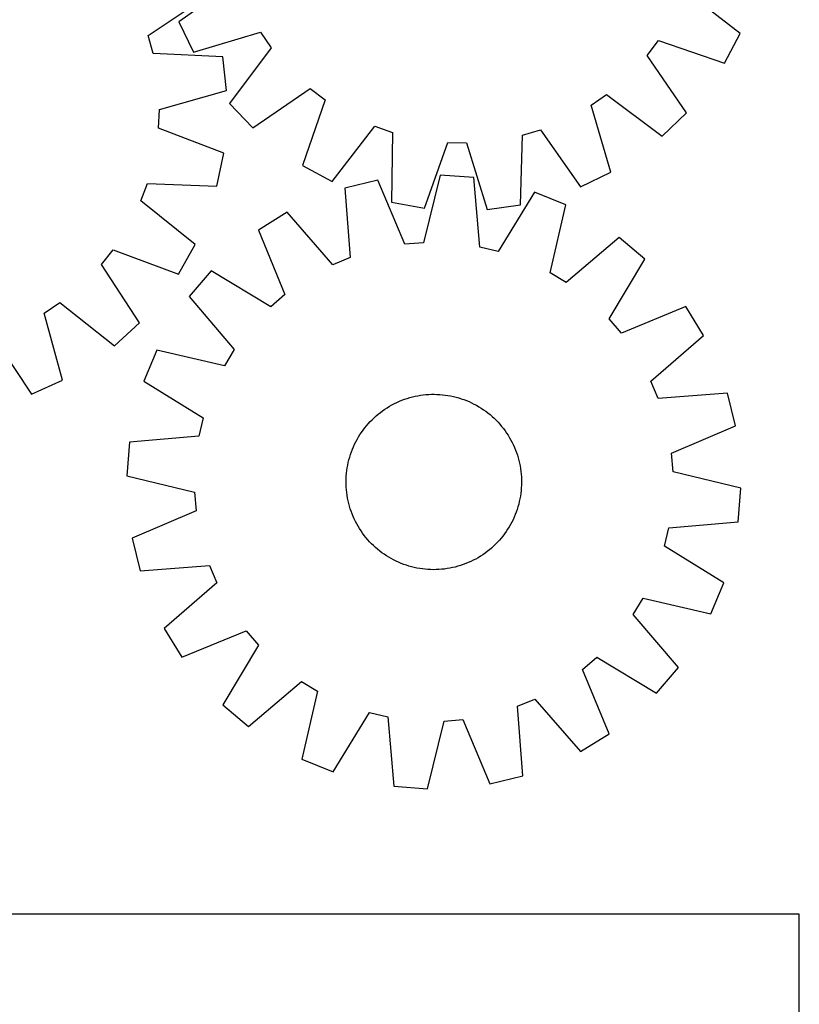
# Model space of a CAD drawing. Header units: millimetres. Extents: x 7 to 1493, y 7 to 2993.
# Tile 14 of 15: x 1138 to 1493, y 2127 to 2576. Entities that reach past the tile are written whole.
import ezdxf

# ---------------------------------------------------------------- set-up
doc = ezdxf.new("R2010")
doc.units = ezdxf.units.MM
doc.layers.add('CUT', color=7, linetype='CONTINUOUS', true_color=0x000000)

msp = doc.modelspace()

# ---------------------------------------------------------------- linework, layer by layer
at = {"layer": 'CUT'}
for p, q in [((1236.404438, 2593.394887), (1210.42558, 2575.117204)), ((1466.460591, 2569.81022), (1441.261424, 2589.148699)), ((1196.353817, 2568.879696), (1222.754709, 2586.542301)), ((1210.42558, 2575.117204), (1217.125106, 2561.266323)), ((1198.640454, 2560.615879), (1196.353817, 2568.879696)), ((1217.125106, 2561.266323), (1247.581963, 2570.286005)), ((1247.581963, 2570.286005), (1252.477001, 2563.246263)), ((1459.192875, 2556.248847), (1466.460591, 2569.81022)), ((1423.953387, 2559.691974), (1429.13593, 2566.522832)), ((1429.13593, 2566.522832), (1459.192875, 2556.248847)), ((1230.365553, 2559.037013), (1198.640454, 2560.615879)), ((1252.477001, 2563.246263), (1233.417754, 2537.835245)), ((1232.098504, 2543.748866), (1230.365553, 2559.037013)), ((1441.9433, 2533.513016), (1423.953387, 2559.691974)), ((1201.531718, 2535.109055), (1232.098504, 2543.748866)), ((1244.069539, 2526.732541), (1270.248496, 2544.722454)), ((1270.248496, 2544.722454), (1277.079355, 2539.539912)), ((1398.389837, 2537.02544), (1405.429579, 2541.920479)), ((1405.429579, 2541.920479), (1430.840597, 2522.861231)), ((1233.417754, 2537.835245), (1244.069539, 2526.732541)), ((1277.079355, 2539.539912), (1266.805369, 2509.482966)), ((1201.152779, 2526.543089), (1201.531718, 2535.109055)), ((1407.409518, 2506.568584), (1398.389837, 2537.02544)), ((1430.840597, 2522.861231), (1441.9433, 2533.513016)), ((1230.837245, 2515.237902), (1201.152779, 2526.543089)), ((1280.366743, 2502.215251), (1299.705222, 2527.414417)), ((1299.705222, 2527.414417), (1307.803248, 2524.596378)), ((1307.803248, 2524.596378), (1307.320215, 2492.835688)), ((1367.073112, 2523.367857), (1375.280954, 2525.847916)), ((1375.280954, 2525.847916), (1393.558637, 2499.869058)), ((1322.463695, 2490.114374), (1333.068711, 2520.056124)), ((1333.068711, 2520.056124), (1341.641213, 2519.878437)), ((1341.641213, 2519.878437), (1350.996414, 2489.52296)), ((1366.239652, 2491.614431), (1367.073112, 2523.367857)), ((1227.761082, 2500.1625), (1230.837245, 2515.237902)), ((1266.805369, 2509.482966), (1280.366743, 2502.215251)), ((1393.558637, 2499.869058), (1407.409518, 2506.568584)), ((1301.068181, 2502.829488), (1286.118977, 2499.18918)), ((1313.480502, 2473.59066), (1301.068181, 2502.829488)), ((1329.511641, 2505.160887), (1322.026187, 2474.291117)), ((1344.854096, 2504.003468), (1329.511641, 2505.160887)), ((1347.62362, 2472.360072), (1344.854096, 2504.003468)), ((1193.013071, 2493.361588), (1196.020492, 2501.391207)), ((1196.020492, 2501.391207), (1227.761082, 2500.1625)), ((1286.118977, 2499.18918), (1288.539171, 2467.517151)), ((1372.625876, 2497.431248), (1355.967502, 2470.385484)), ((1386.859755, 2491.589398), (1372.625876, 2497.431248)), ((1217.751181, 2473.436712), (1193.013071, 2493.361588)), ((1307.320215, 2492.835688), (1322.463695, 2490.114374)), ((1259.788082, 2488.182375), (1246.695461, 2480.100678)), ((1280.628195, 2464.210215), (1259.788082, 2488.182375)), ((1350.996414, 2489.52296), (1366.239652, 2491.614431)), ((1379.715382, 2460.63891), (1386.859755, 2491.589398)), ((1246.695461, 2480.100678), (1258.784397, 2450.726669)), ((1411.24136, 2476.756893), (1387.040705, 2456.182563)), ((1422.973353, 2466.802452), (1411.24136, 2476.756893)), ((1175.018101, 2464.319413), (1180.359618, 2471.026691)), ((1180.359618, 2471.026691), (1210.167021, 2460.049739)), ((1210.167021, 2460.049739), (1217.751181, 2473.436712)), ((1322.026187, 2474.291117), (1313.480502, 2473.59066)), ((1355.967502, 2470.385484), (1347.62362, 2472.360072)), ((1288.539171, 2467.517151), (1280.628195, 2464.210215)), ((1406.614424, 2439.574522), (1422.973353, 2466.802452)), ((1192.388317, 2437.725234), (1175.018101, 2464.319413)), ((1225.054581, 2461.49589), (1215.10014, 2449.763897)), ((1252.282511, 2445.136961), (1225.054581, 2461.49589)), ((1387.040705, 2456.182563), (1379.715382, 2460.63891)), ((1215.10014, 2449.763897), (1235.67447, 2425.563242)), ((1258.784397, 2450.726669), (1252.282511, 2445.136961)), ((1148.929343, 2442.259415), (1156.082089, 2446.987796)), ((1156.082089, 2446.987796), (1181.038549, 2427.3371)), ((1441.578141, 2445.161572), (1412.204132, 2433.072636)), ((1449.659838, 2432.068951), (1441.578141, 2445.161572)), ((1157.231346, 2411.599156), (1148.929343, 2442.259415)), ((1412.204132, 2433.072636), (1406.614424, 2439.574522)), ((1181.038549, 2427.3371), (1192.388317, 2437.725234)), ((1125.56436, 2431.627618), (1143.226966, 2405.226725)), ((1425.687678, 2411.228838), (1449.659838, 2432.068951)), ((1200.267635, 2425.382292), (1194.425785, 2411.148413)), ((1231.218123, 2418.237919), (1200.267635, 2425.382292)), ((1235.67447, 2425.563242), (1231.218123, 2418.237919)), ((1143.226966, 2405.226725), (1157.231346, 2411.599156)), ((1194.425785, 2411.148413), (1221.471549, 2394.490039)), ((1428.994614, 2403.317862), (1425.687678, 2411.228838)), ((1312.113892, 2402.448339), (1313.291393, 2402.887086)), ((1313.291393, 2402.887086), (1314.482094, 2403.28863)), ((1314.482094, 2403.28863), (1315.68482, 2403.652576)), ((1315.68482, 2403.652576), (1316.898385, 2403.978563)), ((1316.898385, 2403.978563), (1318.12159, 2404.266271)), ((1318.12159, 2404.266271), (1319.353229, 2404.515414)), ((1319.353229, 2404.515414), (1320.592086, 2404.725748)), ((1320.592086, 2404.725748), (1321.836938, 2404.897065)), ((1321.836938, 2404.897065), (1323.086557, 2405.029196)), ((1323.086557, 2405.029196), (1324.33971, 2405.12201)), ((1324.33971, 2405.12201), (1325.59516, 2405.175415)), ((1325.59516, 2405.175415), (1326.851668, 2405.18936)), ((1326.851668, 2405.18936), (1328.107994, 2405.16383)), ((1328.107994, 2405.16383), (1329.362899, 2405.09885)), ((1329.362899, 2405.09885), (1330.615143, 2404.994485)), ((1330.615143, 2404.994485), (1331.86349, 2404.850837)), ((1331.86349, 2404.850837), (1333.10671, 2404.668049)), ((1333.10671, 2404.668049), (1334.343575, 2404.4463)), ((1334.343575, 2404.4463), (1335.572864, 2404.18581)), ((1335.572864, 2404.18581), (1336.793364, 2403.886836)), ((1336.793364, 2403.886836), (1338.003871, 2403.549672)), ((1338.003871, 2403.549672), (1339.203191, 2403.174652)), ((1339.203191, 2403.174652), (1340.390138, 2402.762146)), ((1340.390138, 2402.762146), (1341.563543, 2402.312559)), ((1460.666643, 2405.738056), (1428.994614, 2403.317862)), ((1464.306951, 2390.788852), (1460.666643, 2405.738056)), ((1303.305287, 2397.65852), (1304.336682, 2398.376316)), ((1304.336682, 2398.376316), (1305.390115, 2399.06136)), ((1305.390115, 2399.06136), (1306.464546, 2399.712978)), ((1306.464546, 2399.712978), (1307.558915, 2400.330525)), ((1307.558915, 2400.330525), (1308.672141, 2400.913392)), ((1308.672141, 2400.913392), (1309.803126, 2401.461005)), ((1309.803126, 2401.461005), (1310.950754, 2401.972822)), ((1310.950754, 2401.972822), (1312.113892, 2402.448339)), ((1341.563543, 2402.312559), (1342.722247, 2401.826338)), ((1342.722247, 2401.826338), (1343.865107, 2401.30396)), ((1343.865107, 2401.30396), (1344.990995, 2400.745942)), ((1344.990995, 2400.745942), (1346.098799, 2400.152834)), ((1346.098799, 2400.152834), (1347.187427, 2399.525222)), ((1347.187427, 2399.525222), (1348.255803, 2398.863726)), ((1348.255803, 2398.863726), (1349.302875, 2398.168997)), ((1349.302875, 2398.168997), (1350.327607, 2397.441721)), ((1221.471549, 2394.490039), (1219.496961, 2386.146157)), ((1298.513682, 2393.604161), (1299.420092, 2394.474465)), ((1299.420092, 2394.474465), (1300.35339, 2395.315868)), ((1300.35339, 2395.315868), (1301.312658, 2396.127541)), ((1301.312658, 2396.127541), (1302.296947, 2396.908682)), ((1302.296947, 2396.908682), (1303.305287, 2397.65852)), ((1350.327607, 2397.441721), (1351.32899, 2396.682617)), ((1351.32899, 2396.682617), (1352.306035, 2395.892433)), ((1352.306035, 2395.892433), (1353.257777, 2395.071949)), ((1353.257777, 2395.071949), (1354.183278, 2394.221976)), ((1354.183278, 2394.221976), (1355.081624, 2393.343351)), ((1294.415312, 2388.850144), (1295.174416, 2389.851527)), ((1295.174416, 2389.851527), (1295.9646, 2390.828572)), ((1295.9646, 2390.828572), (1296.785084, 2391.780314)), ((1296.785084, 2391.780314), (1297.635057, 2392.705815)), ((1297.635057, 2392.705815), (1298.513682, 2393.604161)), ((1355.081624, 2393.343351), (1355.951928, 2392.436941)), ((1355.951928, 2392.436941), (1356.793331, 2391.503643)), ((1356.793331, 2391.503643), (1357.605004, 2390.544375)), ((1357.605004, 2390.544375), (1358.386145, 2389.560086)), ((1358.386145, 2389.560086), (1359.135983, 2388.551746)), ((1435.068123, 2378.376531), (1464.306951, 2390.788852)), ((1219.496961, 2386.146157), (1187.853565, 2383.376633)), ((1291.704199, 2384.621336), (1292.33181, 2385.709964)), ((1292.33181, 2385.709964), (1292.993307, 2386.77834)), ((1292.993307, 2386.77834), (1293.688036, 2387.825412)), ((1293.688036, 2387.825412), (1294.415312, 2388.850144)), ((1359.135983, 2388.551746), (1359.853779, 2387.520351)), ((1359.853779, 2387.520351), (1360.538823, 2386.466918)), ((1360.538823, 2386.466918), (1361.190441, 2385.392487)), ((1361.190441, 2385.392487), (1361.807988, 2384.298118)), ((1187.853565, 2383.376633), (1186.696146, 2368.034178)), ((1289.544474, 2380.08608), (1290.030695, 2381.244785)), ((1290.030695, 2381.244785), (1290.553073, 2382.387644)), ((1290.553073, 2382.387644), (1291.111091, 2383.513532)), ((1291.111091, 2383.513532), (1291.704199, 2384.621336)), ((1361.807988, 2384.298118), (1362.390855, 2383.184892)), ((1362.390855, 2383.184892), (1362.938468, 2382.053907)), ((1362.938468, 2382.053907), (1363.450285, 2380.906279)), ((1363.450285, 2380.906279), (1363.925802, 2379.743141)), ((1287.970197, 2375.315901), (1288.30736, 2376.526408)), ((1288.30736, 2376.526408), (1288.682381, 2377.725728)), ((1288.682381, 2377.725728), (1289.094887, 2378.912675)), ((1289.094887, 2378.912675), (1289.544474, 2380.08608)), ((1363.925802, 2379.743141), (1364.364549, 2378.56564)), ((1364.364549, 2378.56564), (1364.766093, 2377.374939)), ((1364.766093, 2377.374939), (1365.130039, 2376.172213)), ((1365.130039, 2376.172213), (1365.456026, 2374.958648)), ((1435.76858, 2369.830846), (1435.068123, 2378.376531)), ((1287.006196, 2370.386027), (1287.188984, 2371.629247)), ((1287.188984, 2371.629247), (1287.410733, 2372.866112)), ((1287.410733, 2372.866112), (1287.671222, 2374.095401)), ((1287.671222, 2374.095401), (1287.970197, 2375.315901)), ((1365.456026, 2374.958648), (1365.743734, 2373.735443)), ((1365.743734, 2373.735443), (1365.992877, 2372.503804)), ((1365.992877, 2372.503804), (1366.203211, 2371.264947)), ((1366.203211, 2371.264947), (1366.374528, 2370.020095)), ((1186.696146, 2368.034178), (1217.565916, 2360.548724)), ((1286.693203, 2366.630531), (1286.758183, 2367.885436)), ((1286.758183, 2367.885436), (1286.862548, 2369.13768)), ((1286.862548, 2369.13768), (1287.006196, 2370.386027)), ((1366.374528, 2370.020095), (1366.506659, 2368.770476)), ((1366.506659, 2368.770476), (1366.599473, 2367.517323)), ((1366.599473, 2367.517323), (1366.652878, 2366.261873)), ((1466.63835, 2362.345392), (1435.76858, 2369.830846)), ((1286.667673, 2365.374205), (1286.693203, 2366.630531)), ((1286.681618, 2364.117697), (1286.667673, 2365.374205)), ((1286.735023, 2362.862247), (1286.681618, 2364.117697)), ((1286.827837, 2361.609094), (1286.735023, 2362.862247)), ((1366.576313, 2362.494134), (1366.471948, 2361.24189)), ((1366.641293, 2363.749039), (1366.576313, 2362.494134)), ((1366.666823, 2365.005365), (1366.641293, 2363.749039)), ((1366.652878, 2366.261873), (1366.666823, 2365.005365)), ((1465.480931, 2347.002937), (1466.63835, 2362.345392)), ((1217.565916, 2360.548724), (1218.266373, 2352.003039)), ((1286.959968, 2360.359475), (1286.827837, 2361.609094)), ((1287.131285, 2359.114623), (1286.959968, 2360.359475)), ((1287.341619, 2357.875766), (1287.131285, 2359.114623)), ((1287.590762, 2356.644127), (1287.341619, 2357.875766)), ((1366.145512, 2358.750323), (1365.923763, 2357.513458)), ((1366.3283, 2359.993543), (1366.145512, 2358.750323)), ((1366.471948, 2361.24189), (1366.3283, 2359.993543)), ((1287.87847, 2355.420922), (1287.590762, 2356.644127)), ((1288.204457, 2354.207357), (1287.87847, 2355.420922)), ((1288.568403, 2353.004631), (1288.204457, 2354.207357)), ((1365.027135, 2353.853162), (1364.652115, 2352.653842)), ((1365.364299, 2355.063669), (1365.027135, 2353.853162)), ((1365.663273, 2356.284169), (1365.364299, 2355.063669)), ((1365.923763, 2357.513458), (1365.663273, 2356.284169)), ((1218.266373, 2352.003039), (1189.027545, 2339.590718)), ((1288.969947, 2351.81393), (1288.568403, 2353.004631)), ((1289.408694, 2350.636429), (1288.969947, 2351.81393)), ((1289.884211, 2349.473291), (1289.408694, 2350.636429)), ((1290.396028, 2348.325663), (1289.884211, 2349.473291)), ((1363.303801, 2349.134785), (1362.781423, 2347.991926)), ((1363.790022, 2350.29349), (1363.303801, 2349.134785)), ((1364.239609, 2351.466895), (1363.790022, 2350.29349)), ((1364.652115, 2352.653842), (1364.239609, 2351.466895)), ((1290.943641, 2347.194678), (1290.396028, 2348.325663)), ((1291.526508, 2346.081452), (1290.943641, 2347.194678)), ((1292.144055, 2344.987083), (1291.526508, 2346.081452)), ((1292.795672, 2343.912652), (1292.144055, 2344.987083)), ((1361.002685, 2344.669606), (1360.341189, 2343.60123)), ((1361.630297, 2345.758234), (1361.002685, 2344.669606)), ((1362.223405, 2346.866038), (1361.630297, 2345.758234)), ((1362.781423, 2347.991926), (1362.223405, 2346.866038)), ((1433.837535, 2344.233413), (1465.480931, 2347.002937)), ((1293.480717, 2342.859219), (1292.795672, 2343.912652)), ((1294.198513, 2341.827824), (1293.480717, 2342.859219)), ((1294.948351, 2340.819484), (1294.198513, 2341.827824)), ((1295.729492, 2339.835195), (1294.948351, 2340.819484)), ((1296.541165, 2338.875927), (1295.729492, 2339.835195)), ((1358.16008, 2340.528043), (1357.369896, 2339.550998)), ((1358.919184, 2341.529426), (1358.16008, 2340.528043)), ((1359.64646, 2342.554158), (1358.919184, 2341.529426)), ((1360.341189, 2343.60123), (1359.64646, 2342.554158)), ((1431.862947, 2335.889531), (1433.837535, 2344.233413)), ((1189.027545, 2339.590718), (1192.667853, 2324.641514)), ((1297.382568, 2337.942629), (1296.541165, 2338.875927)), ((1298.252872, 2337.036219), (1297.382568, 2337.942629)), ((1299.151218, 2336.157594), (1298.252872, 2337.036219)), ((1300.076719, 2335.307621), (1299.151218, 2336.157594)), ((1301.028461, 2334.487137), (1300.076719, 2335.307621)), ((1353.914404, 2335.905105), (1352.981106, 2335.063702)), ((1354.820814, 2336.775409), (1353.914404, 2335.905105)), ((1355.699439, 2337.673755), (1354.820814, 2336.775409)), ((1356.549412, 2338.599256), (1355.699439, 2337.673755)), ((1357.369896, 2339.550998), (1356.549412, 2338.599256)), ((1458.908711, 2319.231157), (1431.862947, 2335.889531)), ((1302.005506, 2333.696953), (1301.028461, 2334.487137)), ((1303.006888, 2332.937849), (1302.005506, 2333.696953)), ((1304.031621, 2332.210573), (1303.006888, 2332.937849)), ((1305.078693, 2331.515844), (1304.031621, 2332.210573)), ((1306.147069, 2330.854347), (1305.078693, 2331.515844)), ((1307.235697, 2330.226736), (1306.147069, 2330.854347)), ((1347.944381, 2331.31821), (1346.86995, 2330.666592)), ((1348.997814, 2332.003254), (1347.944381, 2331.31821)), ((1350.029209, 2332.72105), (1348.997814, 2332.003254)), ((1351.037549, 2333.470888), (1350.029209, 2332.72105)), ((1352.021838, 2334.252029), (1351.037549, 2333.470888)), ((1352.981106, 2335.063702), (1352.021838, 2334.252029)), ((1192.667853, 2324.641514), (1224.339882, 2327.061708)), ((1224.339882, 2327.061708), (1227.646818, 2319.150732)), ((1308.343501, 2329.633628), (1307.235697, 2330.226736)), ((1309.469389, 2329.07561), (1308.343501, 2329.633628)), ((1310.612248, 2328.553232), (1309.469389, 2329.07561)), ((1311.770953, 2328.067011), (1310.612248, 2328.553232)), ((1312.944358, 2327.617424), (1311.770953, 2328.067011)), ((1314.131305, 2327.204918), (1312.944358, 2327.617424)), ((1315.330625, 2326.829897), (1314.131305, 2327.204918)), ((1316.541132, 2326.492734), (1315.330625, 2326.829897)), ((1317.761632, 2326.193759), (1316.541132, 2326.492734)), ((1336.436111, 2326.401007), (1335.212906, 2326.113299)), ((1337.649676, 2326.726994), (1336.436111, 2326.401007)), ((1338.852402, 2327.09094), (1337.649676, 2326.726994)), ((1340.043103, 2327.492484), (1338.852402, 2327.09094)), ((1341.220604, 2327.931231), (1340.043103, 2327.492484)), ((1342.383742, 2328.406748), (1341.220604, 2327.931231)), ((1343.53137, 2328.918565), (1342.383742, 2328.406748)), ((1344.662355, 2329.466178), (1343.53137, 2328.918565)), ((1345.775581, 2330.049045), (1344.662355, 2329.466178)), ((1346.86995, 2330.666592), (1345.775581, 2330.049045)), ((1318.990921, 2325.93327), (1317.761632, 2326.193759)), ((1320.227786, 2325.711521), (1318.990921, 2325.93327)), ((1321.471006, 2325.528733), (1320.227786, 2325.711521)), ((1322.719353, 2325.385085), (1321.471006, 2325.528733)), ((1323.971597, 2325.28072), (1322.719353, 2325.385085)), ((1325.226502, 2325.21574), (1323.971597, 2325.28072)), ((1326.482828, 2325.19021), (1325.226502, 2325.21574)), ((1327.739336, 2325.204155), (1326.482828, 2325.19021)), ((1328.994786, 2325.25756), (1327.739336, 2325.204155)), ((1330.247939, 2325.350374), (1328.994786, 2325.25756)), ((1331.497558, 2325.482505), (1330.247939, 2325.350374)), ((1332.74241, 2325.653822), (1331.497558, 2325.482505)), ((1333.981267, 2325.864156), (1332.74241, 2325.653822)), ((1335.212906, 2326.113299), (1333.981267, 2325.864156)), ((1227.646818, 2319.150732), (1203.674658, 2298.310619)), ((1453.066861, 2304.997278), (1458.908711, 2319.231157)), ((1417.660026, 2304.816328), (1422.116373, 2312.141651)), ((1422.116373, 2312.141651), (1453.066861, 2304.997278)), ((1438.234356, 2280.615673), (1417.660026, 2304.816328)), ((1203.674658, 2298.310619), (1211.756355, 2285.217998)), ((1211.756355, 2285.217998), (1241.130364, 2297.306934)), ((1241.130364, 2297.306934), (1246.720072, 2290.805048)), ((1246.720072, 2290.805048), (1230.361143, 2263.577118)), ((1394.550099, 2279.652901), (1401.051985, 2285.242609)), ((1401.051985, 2285.242609), (1428.279915, 2268.88368)), ((1406.639035, 2250.278892), (1394.550099, 2279.652901)), ((1428.279915, 2268.88368), (1438.234356, 2280.615673)), ((1242.093136, 2253.622677), (1266.293791, 2274.197007)), ((1266.293791, 2274.197007), (1273.619114, 2269.74066)), ((1273.619114, 2269.74066), (1266.474741, 2238.790172)), ((1230.361143, 2263.577118), (1242.093136, 2253.622677)), ((1364.795325, 2262.862419), (1372.706301, 2266.169355)), ((1372.706301, 2266.169355), (1393.546414, 2242.197195)), ((1280.70862, 2232.948322), (1297.366994, 2259.994086)), ((1297.366994, 2259.994086), (1305.710876, 2258.019498)), ((1367.215519, 2231.19039), (1364.795325, 2262.862419)), ((1305.710876, 2258.019498), (1308.4804, 2226.376102)), ((1323.822855, 2225.218683), (1331.308309, 2256.088453)), ((1331.308309, 2256.088453), (1339.853994, 2256.78891)), ((1339.853994, 2256.78891), (1352.266315, 2227.550082)), ((1393.546414, 2242.197195), (1406.639035, 2250.278892)), ((1266.474741, 2238.790172), (1280.70862, 2232.948322)), ((1352.266315, 2227.550082), (1367.215519, 2231.19039)), ((1308.4804, 2226.376102), (1323.822855, 2225.218683)), ((1493.365145, 2168.121717), (1043.365145, 2168.121717)), ((1493.365145, 1818.121717), (1493.365145, 2168.121717))]:
    msp.add_line(p, q, dxfattribs=at)

doc.saveas('drawing.dxf')
